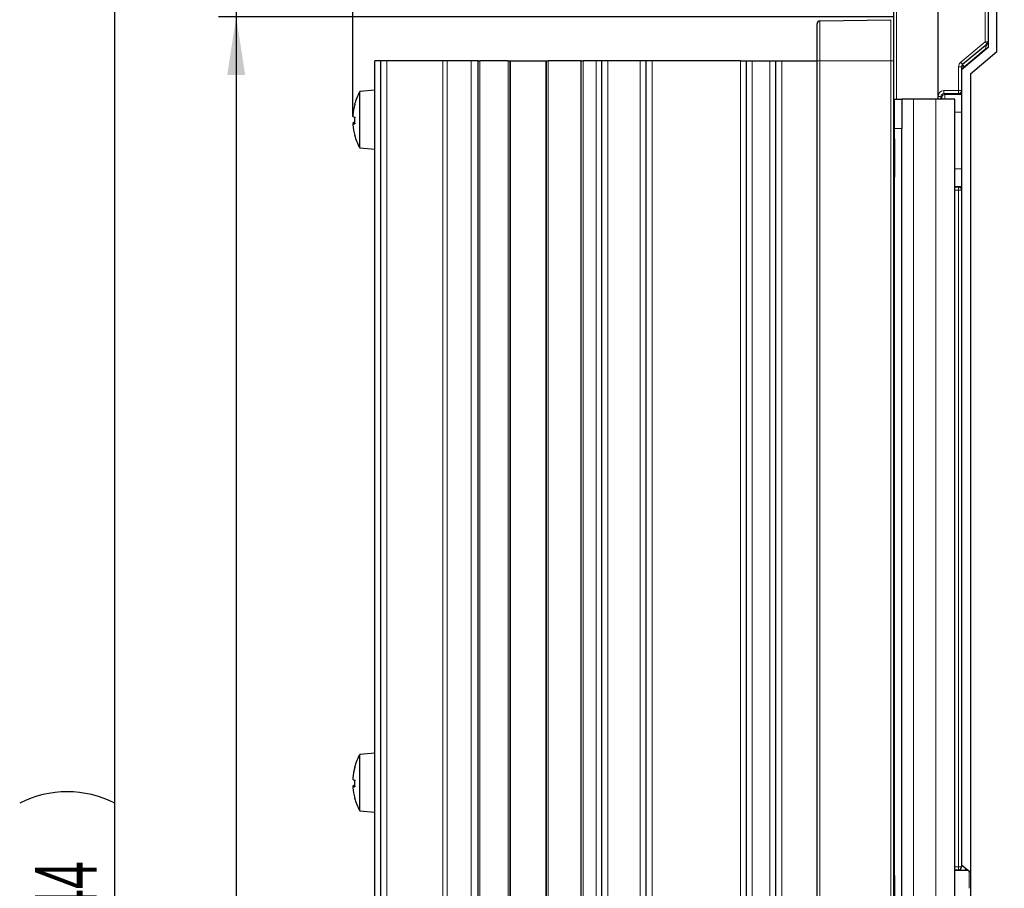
# Paper-space layout 'Blatt3' of a CAD drawing. Header units: millimetres. Extents: x 5 to 418, y 2 to 292.
# Tile 46 of 56: x 154 to 210, y 185 to 234. Entities that reach past the tile are written whole.
import ezdxf

# ---------------------------------------------------------------- set-up
doc = ezdxf.new("R2010")
doc.units = ezdxf.units.MM
doc.layers.add('SLD-0', color=7, linetype='Continuous')
doc.styles.add('SLDTEXTSTYLE0', font='TXT', dxfattribs={"width": 0.605})
doc.dimstyles.new('SLDDIMSTYLE0', dxfattribs={"dimtxt": 3.5, "dimasz": 3.302, "dimexe": 0, "dimexo": 0.0625, "dimgap": 0.875, "dimtad": 1, "dimlfac": 3, "dimrnd": 1e-09, "dimzin": 12, "dimdsep": 46, "dimtxsty": 'SLDTEXTSTYLE0', "dimsah": 1, "dimcen": 0.09, "dimadec": 0, "dimazin": 3, "dimtfac": 1, "dimtofl": 0, "dimtmove": 0, "dimatfit": 3, "dimfxl": 1, "dimfrac": 2, "dimtolj": 1, "dimtzin": 12, "dimarcsym": 0})
doc.dimstyles.new('SLDDIMSTYLE1', dxfattribs={"dimtxt": 3.5, "dimasz": 3.302, "dimexe": 0, "dimexo": 0.0625, "dimgap": 0.875, "dimtad": 1, "dimdec": 1, "dimlfac": 3, "dimrnd": 1e-09, "dimzin": 12, "dimdsep": 46, "dimtxsty": 'SLDTEXTSTYLE0', "dimsah": 1, "dimcen": 0.09, "dimadec": 0, "dimazin": 3, "dimtfac": 1, "dimtmove": 0, "dimatfit": 0, "dimfxl": 1, "dimfrac": 2, "dimtolj": 1, "dimtzin": 12, "dimarcsym": 0})
doc.dimstyles.new('SLDDIMSTYLE2', dxfattribs={"dimtxt": 3.5, "dimasz": 3.302, "dimexe": 0, "dimexo": 0.0625, "dimgap": 0.875, "dimtad": 1, "dimdec": 1, "dimlfac": 3, "dimrnd": 1e-09, "dimzin": 12, "dimdsep": 46, "dimtxsty": 'SLDTEXTSTYLE0', "dimsah": 1, "dimcen": 0.09, "dimadec": 0, "dimazin": 3, "dimtfac": 1, "dimtofl": 0, "dimtmove": 0, "dimatfit": 3, "dimfxl": 1, "dimfrac": 2, "dimtolj": 1, "dimtzin": 12, "dimarcsym": 0})

# ---------------------------------------------------------------- blocks, each defined once
blk = doc.blocks.new('_D_12')
at = {"layer": 'SLD-0', "color": 7}
for p, q in [((166.109, 243.206), (166.109, 257.974)), ((205.782, 243.206), (165.109, 243.206)), ((166.109, 243.206), (166.109, 234.369)), ((203.285, 234.369), (165.109, 234.369)), ((166.109, 234.369), (166.109, 228.019))]:
    blk.add_line(p, q, dxfattribs=at)
for points in [[(166.109, 243.206), (166.617, 246.508), (165.601, 246.508)], [(166.109, 234.369), (165.601, 231.067), (166.617, 231.067)]]:
    blk.add_solid(points, dxfattribs=at)
at = {"layer": 'SLD-0', "color": 7, "insert": (161.598, 248.617), "char_height": 3.5, "attachment_point": 1, "rotation": 90, "style": 'SLDTEXTSTYLE0'}
blk.add_mtext('26,5', dxfattribs=at)
blk = doc.blocks.new('_D_13')
at = {"layer": 'SLD-0', "color": 7}
for p, q in [((203.285, 234.369), (165.109, 234.369)), ((166.109, 234.369), (166.109, 128.539)), ((174.619, 128.539), (165.109, 128.539))]:
    blk.add_line(p, q, dxfattribs=at)
for points in [[(166.109, 234.369), (165.601, 231.067), (166.617, 231.067)], [(166.109, 128.539), (166.617, 131.841), (165.601, 131.841)]]:
    blk.add_solid(points, dxfattribs=at)
at = {"layer": 'SLD-0', "color": 7, "insert": (161.598, 175.439), "char_height": 3.5, "attachment_point": 1, "rotation": 90, "style": 'SLDTEXTSTYLE0'}
blk.add_mtext('317,5', dxfattribs=at)
blk = doc.blocks.new('_D_14')
at = {"layer": 'SLD-0', "color": 7}
for p, q in [((205.782, 243.206), (158.239, 243.206)), ((159.239, 128.539), (159.239, 243.206)), ((174.619, 128.539), (158.239, 128.539))]:
    blk.add_line(p, q, dxfattribs=at)
for centre, start, end in [((156.553, 184.511), 63.4349, 116.5651), ((156.553, 187.233), 243.4349, 296.5651)]:
    blk.add_arc(centre, 6.006, start, end, dxfattribs=at)
for points in [[(159.239, 243.206), (158.731, 239.904), (159.747, 239.904)], [(159.239, 128.539), (159.747, 131.841), (158.731, 131.841)]]:
    blk.add_solid(points, dxfattribs=at)
at = {"layer": 'SLD-0', "color": 7, "insert": (154.727, 181.862), "char_height": 3.5, "attachment_point": 1, "rotation": 90, "style": 'SLDTEXTSTYLE0'}
blk.add_mtext('344', dxfattribs=at)
blk = doc.blocks.new('_D_15')
at = {"layer": 'SLD-0', "color": 7}
for p, q in [((172.702, 228.724), (172.702, 251.365)), ((203.285, 241.539), (203.285, 251.365)), ((172.702, 250.365), (203.285, 250.365))]:
    blk.add_line(p, q, dxfattribs=at)
for points in [[(172.702, 250.365), (176.004, 249.857), (176.004, 250.873)], [(203.285, 250.365), (199.983, 250.873), (199.983, 249.857)]]:
    blk.add_solid(points, dxfattribs=at)
at = {"layer": 'SLD-0', "color": 7, "insert": (183.315, 254.877), "char_height": 3.5, "attachment_point": 1, "style": 'SLDTEXTSTYLE0'}
blk.add_mtext('91,8', dxfattribs=at)
blk = doc.blocks.new('_D_16')
at = {"layer": 'SLD-0', "color": 7}
for p, q in [((203.285, 241.539), (203.285, 251.365)), ((264.685, 213.872), (264.685, 251.365)), ((203.285, 250.365), (264.685, 250.365))]:
    blk.add_line(p, q, dxfattribs=at)
for points in [[(203.285, 250.365), (206.587, 249.857), (206.587, 250.873)], [(264.685, 250.365), (261.383, 250.873), (261.383, 249.857)]]:
    blk.add_solid(points, dxfattribs=at)
at = {"layer": 'SLD-0', "color": 7, "insert": (227.97, 254.877), "char_height": 3.5, "attachment_point": 1, "style": 'SLDTEXTSTYLE0'}
blk.add_mtext('184,2', dxfattribs=at)
blk = doc.blocks.new('_D_17')
at = {"layer": 'SLD-0', "color": 7}
for p, q in [((172.702, 228.792), (172.702, 259.299)), ((264.685, 213.872), (264.685, 259.299)), ((172.702, 258.299), (264.685, 258.299))]:
    blk.add_line(p, q, dxfattribs=at)
for centre, start, end in [((220.055, 260.985), 153.4349, 206.5651), ((217.332, 260.985), 333.4349, 26.5651)]:
    blk.add_arc(centre, 6.006, start, end, dxfattribs=at)
for points in [[(172.702, 258.299), (176.004, 257.791), (176.004, 258.807)], [(264.685, 258.299), (261.383, 258.807), (261.383, 257.791)]]:
    blk.add_solid(points, dxfattribs=at)
at = {"layer": 'SLD-0', "color": 7, "insert": (214.683, 262.811), "char_height": 3.5, "attachment_point": 1, "style": 'SLDTEXTSTYLE0'}
blk.add_mtext('276', dxfattribs=at)

psp = doc.layouts.new('Blatt3')

# ---------------------------------------------------------------- linework, layer by layer
at = {"color": 7, "linetype": 'Continuous', "lineweight": 25}
for p, q in [((203.2853, 126.2057), (203.2853, 236.8723)), ((208.6186, 236.8723), (208.6186, 232.95)), ((209.1186, 232.3978), (209.1186, 236.697)), ((198.9519, 231.8723), (198.9519, 233.9662)), ((199.1157, 234.1329), (203.1215, 234.2028)), ((208.559, 232.8224), (207.1781, 231.6636)), ((208.6186, 232.95), (208.6186, 232.631)), ((208.6186, 232.631), (207.1186, 231.3723)), ((207.6186, 231.1392), (209.1186, 232.3978)), ((174.2853, 231.8723), (173.9519, 231.8723)), ((173.9519, 150.2057), (173.9519, 231.8723)), ((174.2853, 150.2057), (174.2853, 231.8723)), ((174.6186, 231.8723), (174.2853, 231.8723)), ((177.7932, 231.8723), (174.6186, 231.8723)), ((178.0342, 231.8723), (177.7932, 231.8723)), ((179.3913, 231.8723), (178.0342, 231.8723)), ((179.7853, 231.8723), (179.3913, 231.8723)), ((179.7853, 150.2057), (179.7853, 231.8723)), ((179.7853, 231.8723), (179.8853, 231.8723)), ((181.4853, 231.8723), (179.8853, 231.8723)), ((181.4853, 231.8723), (181.5853, 231.8723)), ((181.5853, 231.8723), (181.5853, 150.2057)), ((181.5853, 231.8723), (181.6186, 231.8723)), ((181.6186, 231.8723), (183.6186, 231.8723)), ((183.6186, 231.8723), (183.6519, 231.8723)), ((183.6519, 150.2057), (183.6519, 231.8723)), ((183.6519, 231.8723), (183.7519, 231.8723)), ((185.6186, 231.8723), (183.7519, 231.8723)), ((185.6186, 150.2057), (185.6186, 231.8723)), ((185.6186, 231.8723), (185.7186, 231.8723)), ((186.4519, 231.8723), (185.7186, 231.8723)), ((186.7853, 231.8723), (186.4519, 231.8723)), ((186.7853, 150.2057), (186.7853, 231.8723)), ((187.1186, 231.8723), (186.7853, 231.8723)), ((188.9519, 231.8723), (187.1186, 231.8723)), ((189.2853, 231.8723), (188.9519, 231.8723)), ((189.2853, 150.2057), (189.2853, 231.8723)), ((189.6186, 231.8723), (189.2853, 231.8723)), ((194.6186, 231.8723), (189.6186, 231.8723)), ((194.6186, 231.8723), (194.9519, 231.8723)), ((194.9519, 150.2057), (194.9519, 231.8723)), ((194.9519, 231.8723), (195.2853, 231.8723)), ((195.2853, 231.8723), (196.2853, 231.8723)), ((196.2853, 231.8723), (196.6186, 231.8723)), ((196.6186, 150.2057), (196.6186, 231.8723)), ((196.6186, 231.8723), (196.9519, 231.8723)), ((196.9519, 231.8723), (198.9519, 231.8723)), ((198.9519, 150.945), (198.9519, 231.8723)), ((207.1186, 231.536), (207.1186, 230.1924)), ((207.6186, 231.1392), (207.6186, 126.039)), ((173.9519, 230.2057), (173.0896, 230.1302)), ((173.0896, 226.9478), (173.0896, 230.1302)), ((207.1186, 230.1924), (207.1186, 230.1834)), ((207.1186, 230.1834), (207.1186, 224.5612)), ((203.3353, 181.3723), (203.3353, 229.7056)), ((203.3356, 229.7056), (203.3353, 229.7056)), ((203.3356, 229.7056), (203.7356, 229.7056)), ((204.4019, 229.7056), (203.7356, 229.7056)), ((205.6686, 229.7056), (204.4019, 229.7056)), ((206.7352, 229.7056), (205.6686, 229.7056)), ((206.7352, 181.3723), (206.7352, 229.7056)), ((172.8055, 228.3366), (172.7014, 228.3275)), ((203.3357, 183.0389), (203.3357, 228.0389)), ((203.7357, 183.0389), (203.7357, 228.0389)), ((173.0896, 226.9478), (173.9519, 226.8723)), ((207.1186, 224.5612), (207.1186, 224.5523)), ((207.1186, 224.5523), (207.1186, 186.2757)), ((173.9519, 192.7057), (173.0896, 192.6302)), ((173.0896, 189.4478), (173.0896, 192.6302)), ((172.8055, 190.8366), (172.7014, 190.8275)), ((173.0896, 189.4478), (173.9519, 189.3723)), ((206.7352, 186.1014), (206.9519, 186.1016)), ((206.7352, 186.0883), (207.3129, 186.0878)), ((207.6186, 185.947), (207.1186, 186.3666)), ((207.1186, 186.2757), (207.1186, 186.2712))]:
    psp.add_line(p, q, dxfattribs=at)
at = {"color": 7, "linetype": 'Continuous', "lineweight": 18}
for p, q in [((203.449, 236.8723), (203.449, 229.7056)), ((205.7823, 229.7056), (205.7823, 236.8723)), ((205.7882, 236.8723), (205.7882, 229.7056)), ((208.4548, 232.95), (208.4548, 236.8723)), ((199.1157, 234.1329), (199.1157, 231.8723)), ((203.1215, 231.8723), (203.1215, 234.2028)), ((207.0739, 231.7913), (208.4548, 232.95)), ((208.6186, 232.95), (208.4548, 232.95)), ((208.4606, 232.5295), (207.2765, 231.536)), ((208.4606, 232.5295), (208.4977, 232.5295)), ((208.4606, 232.4984), (208.4606, 232.5295)), ((174.6186, 150.2057), (174.6186, 231.8723)), ((177.7932, 150.2057), (177.7932, 231.8723)), ((178.0342, 150.2057), (178.0342, 231.8723)), ((179.3913, 150.2057), (179.3913, 231.8723)), ((179.8853, 231.8723), (179.8853, 150.2057)), ((181.4853, 150.2057), (181.4853, 231.8723)), ((181.6186, 150.2057), (181.6186, 231.8723)), ((183.6186, 150.2057), (183.6186, 231.8723)), ((183.7519, 231.8723), (183.7519, 150.2057)), ((185.7186, 231.8723), (185.7186, 150.2057)), ((186.4519, 150.2057), (186.4519, 231.8723)), ((187.1186, 150.2057), (187.1186, 231.8723)), ((188.9519, 150.2057), (188.9519, 231.8723)), ((189.6186, 150.2057), (189.6186, 231.8723)), ((194.6186, 150.2057), (194.6186, 231.8723)), ((195.2853, 150.2057), (195.2853, 231.8723)), ((196.2853, 150.2057), (196.2853, 231.8723)), ((196.9519, 150.2057), (196.9519, 231.8723)), ((198.9519, 231.8723), (199.1157, 231.8723)), ((199.1157, 231.8723), (199.1157, 150.945)), ((203.1215, 231.8723), (199.1157, 231.8723)), ((203.1215, 150.8751), (203.1215, 231.8723)), ((203.1215, 231.8723), (203.2853, 231.8723)), ((206.9548, 230.1924), (206.9548, 231.536)), ((207.1186, 231.536), (206.9548, 231.536)), ((207.2765, 231.536), (207.1186, 231.536)), ((207.2765, 231.536), (207.2765, 231.5049)), ((206.9519, 230.0258), (206.1215, 230.026)), ((206.1215, 230.026), (206.1747, 229.9728)), ((206.1244, 230.1927), (206.9548, 230.1924)), ((206.1747, 229.9728), (207.1186, 229.9728)), ((206.9519, 230.0074), (206.9519, 230.0258)), ((207.1186, 230.1924), (206.9548, 230.1924)), ((204.4019, 181.3723), (204.4019, 229.7056)), ((205.6686, 181.3723), (205.6686, 229.7056)), ((205.791, 229.7056), (205.791, 229.8595)), ((205.9548, 229.8595), (205.791, 229.8595)), ((205.9548, 229.8595), (205.9548, 229.7056)), ((206.0081, 229.8062), (205.9548, 229.8595)), ((172.7033, 228.812), (172.7016, 228.812)), ((206.7352, 228.973), (207.1186, 228.973)), ((172.8043, 228.3629), (172.7016, 228.354)), ((172.8055, 228.3365), (172.7016, 228.3274)), ((203.7357, 228.0389), (203.3357, 228.0389)), ((206.7352, 225.7717), (207.1186, 225.7717)), ((206.7352, 224.7718), (207.1186, 224.7718)), ((206.7352, 224.7188), (206.9519, 224.7189)), ((206.9548, 224.5523), (206.7352, 224.5522)), ((206.9519, 224.7189), (206.9519, 224.7372)), ((206.9548, 186.2757), (206.9548, 224.5523)), ((207.1186, 224.5523), (206.9548, 224.5523)), ((172.7033, 191.312), (172.7016, 191.312)), ((172.8043, 190.8629), (172.7016, 190.854)), ((172.8055, 190.8365), (172.7016, 190.8274)), ((206.7352, 186.2758), (206.9548, 186.2757)), ((206.9519, 186.1091), (206.7352, 186.1092)), ((206.7352, 186.0561), (207.4885, 186.0561)), ((206.9519, 186.1016), (206.9519, 186.1091)), ((207.1186, 186.2757), (206.9548, 186.2757))]:
    psp.add_line(p, q, dxfattribs=at)
at = {"color": 7, "linetype": 'Continuous', "lineweight": 25, "flags": 128}
for points in [[(203.3357, 228.0389), (203.3357, 228.3641), (203.3357, 228.6768), (203.3357, 228.9649), (203.3357, 229.2175), (203.3356, 229.4247), (203.3356, 229.5787), (203.3356, 229.6736), (203.3356, 229.7056)], [(203.7356, 229.7056), (203.7356, 229.6736), (203.7356, 229.5787), (203.7356, 229.4247), (203.7357, 229.2175), (203.7357, 228.9649), (203.7357, 228.6768), (203.7357, 228.3641), (203.7357, 228.0389)], [(203.3356, 226.3723), (203.3356, 226.0205), (203.3356, 225.7069), (203.3356, 225.4653), (203.3355, 225.3221), (203.3355, 225.2926), (203.3355, 225.3802), (203.3355, 225.5752), (203.3354, 225.8567), (203.3354, 226.194), (203.3354, 226.5506), (203.3354, 226.8879), (203.3355, 227.1693), (203.3355, 227.3644), (203.3355, 227.4519), (203.3355, 227.4225), (203.3356, 227.2792), (203.3356, 227.0377), (203.3356, 226.724), (203.3356, 226.3723)], [(203.3354, 184.7056), (203.3354, 185.0574), (203.3355, 185.371), (203.3355, 185.6125), (203.3355, 185.7558), (203.3355, 185.7852), (203.3355, 185.6977), (203.3356, 185.5026), (203.3356, 185.2212), (203.3356, 184.8839), (203.3356, 184.5273), (203.3356, 184.19), (203.3356, 183.9086), (203.3355, 183.7135), (203.3355, 183.626), (203.3355, 183.6554), (203.3355, 183.7987), (203.3355, 184.0402), (203.3354, 184.3539), (203.3354, 184.7056)]]:
    psp.add_lwpolyline(points, dxfattribs=at)
at = {"color": 7, "linetype": 'Continuous', "lineweight": 25}
for centre, radius, start, end in [((199.1186, 233.9662), 0.1667, 91, 180), ((208.4519, 232.95), 0.1667, 310, 0), ((207.2853, 231.536), 0.1667, 130, 180), ((176.0186, 228.539), 3.3333, 151.48647, 164.79512), ((176.0191, 228.5497), 3.3279, 164.83862, 175.47988), ((176.0339, 228.5285), 3.3427, 164.86918, 175.47874), ((172.8149, 229.4115), 0.0131, 172.40541, 233.31288), ((172.8889, 229.0593), 0.3841, 240.81016, 257.69828), ((172.889, 228.0185), 0.3842, 102.30484, 119.18671), ((172.82, 228.6386), 0.3329, 249.16396, 267.77187), ((176.0191, 228.5282), 3.3279, 184.52012, 195.16138), ((176.0955, 228.583), 3.2938, 178.22249, 180.7649), ((176.0862, 228.495), 3.2846, 176.69951, 183.30049), ((172.8124, 227.667), 0.0106, 150.35692, 239.72891), ((176.0186, 228.539), 3.3333, 195.20488, 208.51353), ((176.0186, 191.039), 3.3333, 151.48647, 164.79512), ((176.0191, 191.0497), 3.3278, 164.83855, 175.47989), ((176.0339, 191.0285), 3.3427, 164.86905, 175.47888), ((172.8149, 191.9115), 0.0131, 172.40617, 233.30587), ((172.889, 191.5595), 0.3843, 240.81431, 257.69414), ((176.096, 191.083), 3.2944, 178.2227, 180.7647), ((176.0862, 190.995), 3.2845, 176.6995, 183.3005), ((172.889, 190.5185), 0.3843, 102.30586, 119.18569), ((172.82, 191.1387), 0.333, 249.16718, 267.76995), ((176.0191, 191.0282), 3.3278, 184.52011, 195.16145), ((172.8124, 190.167), 0.0106, 150.34584, 239.73627), ((176.0186, 191.039), 3.3333, 195.20488, 208.51353)]:
    psp.add_arc(centre, radius, start, end, dxfattribs=at)
at = {"color": 7, "linetype": 'Continuous', "lineweight": 18}
for centre, radius, start, end in [((206.1226, 230.9399), 3.079, 37.69188, 40.75919), ((207.2882, 231.536), 0.3333, 130, 180), ((204.7517, 229.7893), 3.0661, 37.68544, 40.76562), ((208.0151, 232.207), 0.9978, 212.99145, 222.25752), ((206.1748, 229.8061), 0.1667, 90.01911, 179.98047), ((203.6364, 230.1527), 2.4883, 357.08081, 0.9191), ((204.4667, 230.1525), 2.4885, 357.0809, 0.91902), ((206.9519, 230.1924), 0.1667, 269.9952, 359.99562), ((206.9519, 230.1741), 0.1666, 269.99349, 359.99733), ((206.9519, 224.5706), 0.1667, 0.00509, 90.00409), ((204.4666, 224.5922), 2.4885, 359.08093, 2.91909), ((206.9519, 224.5522), 0.1667, 0.00436, 90.00312), ((204.4668, 186.2358), 2.4884, 357.08084, 0.9191), ((206.9519, 186.2757), 0.1667, 269.99554, 359.99582)]:
    psp.add_arc(centre, radius, start, end, dxfattribs=at)
for centre, major_axis, ratio, start_param, end_param in [((208.4519, 232.5149), (0.1072, 0.3075), 0.0105079, 4.7636762, 6.3008253), ((206.1245, 229.8593), (0.2837, -0.1754), 0.999319, 2.1244316, 3.6949233), ((206.1216, 229.8593), (0.1382, -0.0936), 0.9983616, 2.1659046, 3.7363963), ((206.1745, 228.973), (0, 1), 0.0145459, 5.5345913, 6.265732), ((206.0078, 228.973), (0, 0.8333), 0.0174551, 5.7865187, 6.265732), ((207.5996, 185.9179), (-0.0966, 0.3191), 0.9989017, 0.4755883, 0.7426122), ((207.5627, 185.0563), (0, 1), 0.0145459, 0.3431161, 1.5707963)]:
    psp.add_ellipse(centre, major_axis=major_axis, ratio=ratio, start_param=start_param, end_param=end_param, dxfattribs=at)
at = {"color": 7, "linetype": 'Continuous', "lineweight": 25}
for centre, major_axis, ratio, start_param, end_param in [((207.2853, 230.0074), (0.3333, 0), 0.0174551, 3.1415927, 4.1887902), ((207.2853, 224.7372), (0.3333, 0), 0.0174551, 2.0943951, 3.1415927), ((206.9519, 186.2683), (0.1078, 0.1273), 0.9990731, 3.8447172, 3.8970771), ((206.9519, 186.2712), (0, 0.1696), 0.9826973, 3.1939525, 4.712389)]:
    psp.add_ellipse(centre, major_axis=major_axis, ratio=ratio, start_param=start_param, end_param=end_param, dxfattribs=at)
for points, knots in [([(172.7016, 228.792), (172.7011, 228.7847), (172.7001, 228.77), (172.6994, 228.7501), (172.6996, 228.7346), (172.7004, 228.726), (172.7013, 228.7246), (172.7016, 228.724)], [0, 0, 0, 0, 0.2154707, 0.4316467, 0.6469813, 0.8619957, 1, 1, 1, 1]), ([(172.7016, 228.3274), (172.7011, 228.327), (172.7001, 228.3262), (172.6994, 228.3159), (172.6996, 228.3001), (172.7004, 228.2824), (172.7013, 228.2706), (172.7016, 228.266)], [0, 0, 0, 0, 0.21547734, 0.43162717, 0.64696839, 0.8620116, 1, 1, 1, 1]), ([(172.7016, 191.292), (172.7011, 191.2847), (172.7001, 191.27), (172.6994, 191.2501), (172.6996, 191.2346), (172.7004, 191.226), (172.7013, 191.2246), (172.7016, 191.224)], [0, 0, 0, 0, 0.2154731, 0.4316351, 0.6469721, 0.8619942, 1, 1, 1, 1]), ([(172.7016, 190.8274), (172.7011, 190.827), (172.7001, 190.8262), (172.6994, 190.8159), (172.6996, 190.8001), (172.7004, 190.7824), (172.7013, 190.7706), (172.7016, 190.766)], [0, 0, 0, 0, 0.2154783, 0.4316331, 0.6469738, 0.8619999, 1, 1, 1, 1]), ([(207.4519, 186.0868), (207.4337, 186.0871), (207.3923, 186.0876), (207.3414, 186.0877), (207.3129, 186.0878)], [0, 0, 0, 0, 0.4410218, 1, 1, 1, 1])]:
    psp.add_open_spline(points, degree=3, knots=knots, dxfattribs=at)

# ---------------------------------------------------------------- dimensions: what is measured, and where the dimension line sits
at = {"layer": 'SLD-0', "color": 7}
dim = psp.add_linear_dim(base=(264.6853, 258.2991), p1=(172.7016, 228.792), p2=(264.6853, 213.8723), text='(<>)', dimstyle='SLDDIMSTYLE2', dxfattribs=at)
dim.commit()
dim.dimension.update_dxf_attribs({"geometry": '_D_17', "text_midpoint": (218.6934, 258.2991), "dimtype": 160})
for base, p1, p2, dimstyle, picture, middle in [((166.1094, 234.3694), (205.7823, 243.2056), (203.2853, 234.3694), 'SLDDIMSTYLE1', '_D_12', (166.1094, 253.2954)), ((166.1094, 128.539), (203.2853, 234.3694), (174.6186, 128.539), 'SLDDIMSTYLE2', '_D_13', (166.1094, 181.4542))]:
    dim = psp.add_linear_dim(base=base, p1=p1, p2=p2, angle=90, dimstyle=dimstyle, dxfattribs=at)
    dim.commit()
    dim.dimension.update_dxf_attribs({"geometry": picture, "text_midpoint": middle, "dimtype": 160})
for base, p1, p2, dimstyle, picture, middle in [((203.2853, 250.365), (172.7016, 228.724), (203.2853, 241.539), 'SLDDIMSTYLE2', '_D_15', (187.9934, 250.365)), ((264.6853, 250.365), (203.2853, 241.539), (264.6853, 213.8723), 'SLDDIMSTYLE0', '_D_16', (233.9853, 250.365))]:
    dim = psp.add_linear_dim(base=base, p1=p1, p2=p2, dimstyle=dimstyle, dxfattribs=at)
    dim.commit()
    dim.dimension.update_dxf_attribs({"geometry": picture, "text_midpoint": middle, "dimtype": 160})
dim = psp.add_linear_dim(base=(159.2389, 243.2056), p1=(174.6186, 128.539), p2=(205.7823, 243.2056), angle=90, text='(<>)', dimstyle='SLDDIMSTYLE0', dxfattribs=at)
dim.commit()
dim.dimension.update_dxf_attribs({"geometry": '_D_14', "text_midpoint": (159.2389, 185.8723), "dimtype": 160})

doc.saveas('drawing.dxf')
